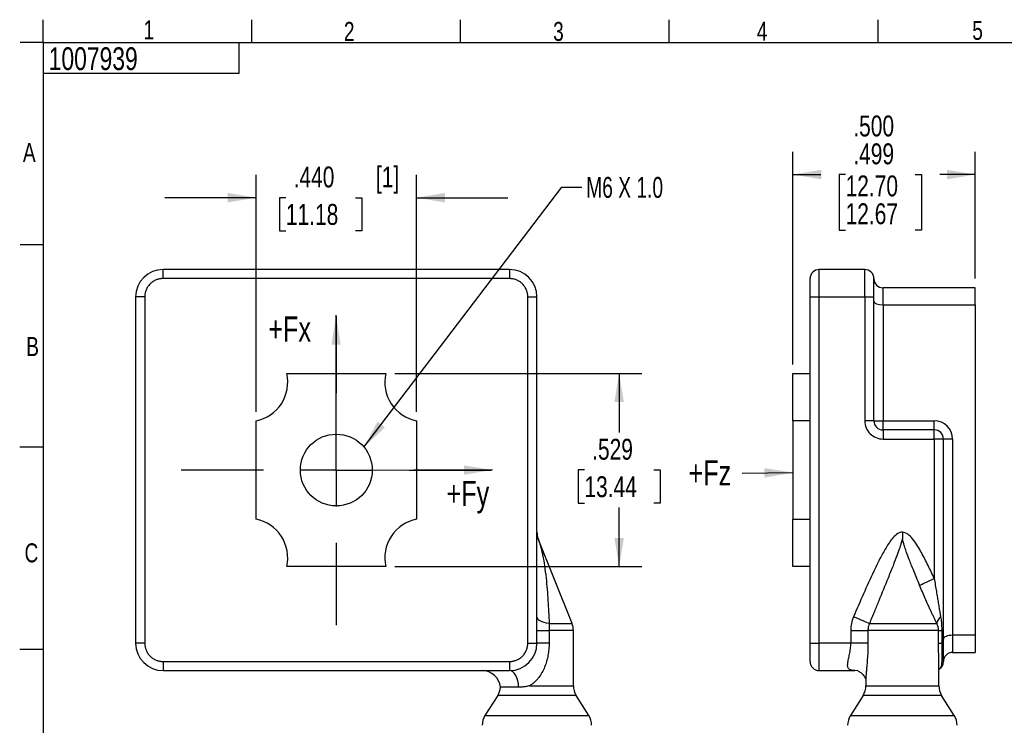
# Model space of a CAD drawing. Header units: inches. Extents: x 0.3 to 10.7, y 0.3 to 8.3.
# Tile 2 of 3: x 0.3 to 5.7, y 4.4 to 8.2. Entities that reach past the tile are written whole.
import ezdxf

# ---------------------------------------------------------------- set-up
doc = ezdxf.new("R2010")
doc.units = ezdxf.units.IN
doc.header["$MEASUREMENT"] = 0
doc.linetypes.add('CENTERX2', pattern=[0.8, 0.5, -0.1, 0.1, -0.1])
for name, color, linetype in [('BORDER', 1, 'Continuous'), ('CENTER', 151, 'CENTERX2'), ('DIMENSIONS', 150, 'Continuous'), ('TEXT', 7, 'Continuous')]:
    doc.layers.add(name, color=color, linetype=linetype)
doc.styles.add('SLDTEXTSTYLE1', font='TXT', dxfattribs={"width": 0.75})
doc.styles.add('SLDTEXTSTYLE2', font='TXT', dxfattribs={"width": 0.6875})
doc.dimstyles.new('SLDDIMSTYLE0', dxfattribs={"dimtxt": 0.114583, "dimasz": 0.156, "dimexe": 0, "dimexo": 0.0625, "dimgap": 0.028646, "dimtad": 0, "dimtih": 1, "dimtoh": 1, "dimdec": 3, "dimlfac": 0.5, "dimrnd": 1e-09, "dimzin": 4, "dimdsep": 46, "dimtxsty": 'SLDTEXTSTYLE1', "dimsah": 1, "dimcen": 0.09, "dimadec": 0, "dimazin": 1, "dimtfac": 1, "dimtdec": 3, "dimtmove": 0, "dimatfit": 0, "dimfxl": 0, "dimfrac": 2, "dimtolj": 1, "dimtzin": 12, "dimarcsym": 0})
doc.dimstyles.new('SLDDIMSTYLE1', dxfattribs={"dimtxt": 0.114583, "dimasz": 0.156, "dimexe": 0, "dimexo": 0.0625, "dimgap": 0.028646, "dimtad": 0, "dimtih": 1, "dimtoh": 1, "dimdec": 3, "dimlfac": 0.5, "dimrnd": 1e-09, "dimzin": 12, "dimdsep": 46, "dimtxsty": 'SLDTEXTSTYLE1', "dimsah": 1, "dimcen": 0.09, "dimadec": 0, "dimazin": 3, "dimtfac": 1, "dimtdec": 3, "dimtofl": 0, "dimtmove": 0, "dimatfit": 3, "dimfxl": 0, "dimfrac": 2, "dimtolj": 1, "dimtzin": 12, "dimarcsym": 0})
doc.dimstyles.new('SLDDIMSTYLE2', dxfattribs={"dimtxt": 0.18, "dimasz": 0.156, "dimexe": 0, "dimexo": 0.0625, "dimgap": 0, "dimtad": 0, "dimtih": 1, "dimtoh": 1, "dimdec": 0, "dimrnd": 1e-09, "dimzin": 0, "dimdsep": 46, "dimtxsty": 'Standard', "dimsah": 1, "dimcen": 0.09, "dimadec": 0, "dimazin": 0, "dimtfac": 0.156, "dimtdec": 0, "dimtofl": 0, "dimtmove": 0, "dimatfit": 3, "dimfxl": 0, "dimfrac": 2, "dimtolj": 1, "dimtzin": 0, "dimarcsym": 0})
doc.dimstyles.new('SLDDIMSTYLE3', dxfattribs={"dimtxt": 0.114583, "dimasz": 0.156, "dimexe": 0, "dimexo": 0.0625, "dimgap": 0.028646, "dimtad": 0, "dimtih": 1, "dimtoh": 1, "dimdec": 3, "dimlfac": 0.5, "dimrnd": 1e-09, "dimzin": 4, "dimdsep": 46, "dimtxsty": 'SLDTEXTSTYLE1', "dimsah": 1, "dimcen": 0.09, "dimadec": 0, "dimazin": 1, "dimlim": 1, "dimtm": 0.001, "dimtfac": 1, "dimtdec": 3, "dimtofl": 0, "dimtmove": 0, "dimatfit": 3, "dimfxl": 0, "dimfrac": 2, "dimtolj": 1, "dimtzin": 4, "dimarcsym": 0})

# ---------------------------------------------------------------- blocks, each defined once
blk = doc.blocks.new('_D')
at = {"layer": 'DIMENSIONS'}
for p, q in [((1.5588, 6.0998), (1.5588, 7.3984)), ((2.4388, 6.0998), (2.4388, 7.3984)), ((1.5588, 7.2734), (1.0588, 7.2734)), ((1.7224, 7.2734), (1.6875, 7.2734)), ((1.6875, 7.2734), (1.6875, 7.0913)), ((2.1033, 7.2734), (2.1381, 7.2734)), ((2.1381, 7.2734), (2.1381, 7.0913)), ((2.4388, 7.2734), (2.9388, 7.2734)), ((1.6875, 7.0913), (1.7224, 7.0913)), ((2.1381, 7.0913), (2.1033, 7.0913))]:
    blk.add_line(p, q, dxfattribs=at)
for points in [[(1.5588, 7.2734), (1.4028, 7.2994), (1.4028, 7.2474)], [(2.4388, 7.2734), (2.5948, 7.2474), (2.5948, 7.2994)]]:
    blk.add_solid(points, dxfattribs=at)
at = {"layer": 'DIMENSIONS', "char_height": 0.11458, "attachment_point": 1, "style": 'SLDTEXTSTYLE1'}
for s, insert in [('[1]', (2.2159, 7.4443)), ('.440', (1.7647, 7.4443)), ('11.18', (1.7224, 7.239))]:
    blk.add_mtext(s, dxfattribs=dict(at, insert=insert))
blk = doc.blocks.new('_D_1')
at = {"layer": 'DIMENSIONS'}
for p, q in [((2.32, 6.3086), (3.6746, 6.3086)), ((3.5496, 6.3086), (3.5496, 5.9853)), ((3.3591, 5.78), (3.3243, 5.78)), ((3.3243, 5.78), (3.3243, 5.5979)), ((3.74, 5.78), (3.7749, 5.78)), ((3.7749, 5.78), (3.7749, 5.5979)), ((3.3243, 5.5979), (3.3591, 5.5979)), ((3.5496, 5.2506), (3.5496, 5.5747)), ((3.7749, 5.5979), (3.74, 5.5979)), ((2.32, 5.2506), (3.6746, 5.2506))]:
    blk.add_line(p, q, dxfattribs=at)
for points in [[(3.5496, 6.3086), (3.5236, 6.1526), (3.5756, 6.1526)], [(3.5496, 5.2506), (3.5756, 5.4066), (3.5236, 5.4066)]]:
    blk.add_solid(points, dxfattribs=at)
at = {"layer": 'DIMENSIONS', "char_height": 0.11458, "attachment_point": 1, "style": 'SLDTEXTSTYLE1'}
for s, insert in [('.529', (3.4015, 5.9509)), ('13.44', (3.3591, 5.7456))]:
    blk.add_mtext(s, dxfattribs=dict(at, insert=insert))
blk = doc.blocks.new('SW_CENTERMARKSYMBOL_0')
at = {"layer": 'CENTER', "color": 0}
for p, q in [((0, 0.4), (0, 0.8501)), ((0, 0), (0, 0.2)), ((-0.4, 0), (-0.85, 0)), ((0, 0), (-0.2, 0)), ((0, 0), (0, -0.2)), ((0, 0), (0.2, 0)), ((0.4, 0), (0.85, 0)), ((0, -0.4), (0, -0.85))]:
    blk.add_line(p, q, dxfattribs=at)
blk = doc.blocks.new('_D_2')
at = {"layer": 'DIMENSIONS'}
for p, q in [((4.5023, 6.3586), (4.5023, 7.5254)), ((5.5023, 6.8296), (5.5023, 7.5254)), ((4.5023, 7.4004), (4.6558, 7.4004)), ((4.791, 7.4004), (4.7562, 7.4004)), ((4.7562, 7.4004), (4.7562, 7.0948)), ((5.1719, 7.4004), (5.2068, 7.4004)), ((5.2068, 7.4004), (5.2068, 7.0948)), ((5.5023, 7.4004), (5.3071, 7.4004)), ((4.7562, 7.0948), (4.791, 7.0948)), ((5.2068, 7.0948), (5.1719, 7.0948))]:
    blk.add_line(p, q, dxfattribs=at)
for points in [[(4.5023, 7.4004), (4.6583, 7.3744), (4.6583, 7.4264)], [(5.5023, 7.4004), (5.3463, 7.4264), (5.3463, 7.3744)]]:
    blk.add_solid(points, dxfattribs=at)
at = {"layer": 'DIMENSIONS', "char_height": 0.11458, "attachment_point": 1, "style": 'SLDTEXTSTYLE1'}
for s, insert in [('.500', (4.8333, 7.7241)), ('.499', (4.8333, 7.5713)), ('12.70', (4.791, 7.3953)), ('12.67', (4.791, 7.2425))]:
    blk.add_mtext(s, dxfattribs=dict(at, insert=insert))
blk = doc.blocks.new('SW_NOTE_0_4')
at = {"layer": 'DIMENSIONS', "color": 0, "insert": (-0.2934, 0.0707), "char_height": 0.1378, "attachment_point": 1, "style": 'SLDTEXTSTYLE1'}
blk.add_mtext('+Fz', dxfattribs=at)

msp = doc.modelspace()

# ---------------------------------------------------------------- linework, layer by layer
at = {"color": 1, "linetype": 'Continuous', "lineweight": 25}
for p, q in [((2.9488, 6.8796), (1.0488, 6.8796)), ((1.0488, 6.8296), (1.0488, 6.8796)), ((2.9488, 6.8796), (2.9488, 6.8296)), ((4.6463, 6.7296), (4.6463, 6.8796)), ((4.8963, 6.8796), (4.6463, 6.8796)), ((4.8963, 6.7296), (4.8963, 6.8796)), ((2.9488, 6.8296), (1.0488, 6.8296)), ((4.9963, 6.686), (4.9963, 6.7796)), ((5.5023, 6.7796), (4.9963, 6.7796)), ((5.5023, 6.686), (5.5023, 6.7796)), ((0.8988, 6.7296), (0.8988, 4.8296)), ((0.9488, 6.7296), (0.8988, 6.7296)), ((0.9488, 6.7296), (0.9488, 4.8296)), ((3.0488, 4.8296), (3.0488, 6.7296)), ((3.0488, 6.7296), (3.0988, 6.7296)), ((3.0988, 4.8296), (3.0988, 6.7296)), ((4.5963, 6.7296), (4.6463, 6.7296)), ((4.5963, 4.8296), (4.5963, 6.7296)), ((4.6463, 4.8296), (4.6463, 6.7296)), ((4.6463, 6.7296), (4.8963, 6.7296)), ((4.8963, 6.7296), (4.8963, 6.0496)), ((4.8963, 6.7296), (4.9463, 6.7296)), ((4.9463, 6.7067), (4.9463, 6.7296)), ((4.9463, 6.0496), (4.9463, 6.7067)), ((4.9963, 6.686), (4.9963, 6.0496)), ((4.9963, 6.686), (5.5023, 6.686)), ((5.5023, 6.686), (5.5023, 4.8733)), ((1.7276, 6.3086), (2.27, 6.3086)), ((4.5023, 6.0498), (4.5023, 6.3086)), ((4.5023, 6.3086), (4.5963, 6.3086)), ((1.5588, 5.5095), (1.5588, 6.0498)), ((2.4388, 6.0498), (2.4388, 5.5095)), ((4.5963, 6.0498), (4.5023, 6.0498)), ((4.5023, 6.0498), (4.5023, 5.5095)), ((4.9463, 6.0496), (4.8963, 6.0496)), ((4.9463, 6.0496), (4.9963, 6.0496)), ((4.9963, 5.9996), (4.9963, 6.0496)), ((4.9963, 6.0496), (5.2773, 6.0496)), ((5.2773, 5.9996), (5.2773, 6.0496)), ((4.9963, 5.9996), (4.9963, 5.9496)), ((5.2773, 5.9996), (4.9963, 5.9996)), ((5.2773, 5.9496), (5.2773, 5.9996)), ((4.9963, 5.9496), (5.2773, 5.9496)), ((5.2773, 5.9496), (5.2773, 5.185)), ((5.3273, 5.9496), (5.2773, 5.9496)), ((5.3273, 4.8526), (5.3273, 5.9496)), ((5.3773, 5.9496), (5.3273, 5.9496)), ((5.3773, 5.9496), (5.3773, 4.8733)), ((4.5023, 5.2506), (4.5023, 5.5095)), ((4.5023, 5.5095), (4.5963, 5.5095)), ((3.1076, 5.3971), (3.1058, 5.4023)), ((3.2916, 4.9375), (3.1058, 5.402)), ((5.1023, 5.4389), (5.1023, 5.4018)), ((2.27, 5.2506), (1.7276, 5.2506)), ((4.5963, 5.2506), (4.5023, 5.2506)), ((4.9216, 4.9375), (5.2912, 4.9375)), ((3.0988, 4.9004), (3.1654, 4.9004)), ((3.1654, 4.9004), (3.1654, 4.8296)), ((3.2988, 4.5968), (3.2988, 4.9004)), ((4.8194, 4.9004), (4.9137, 4.9004)), ((4.8194, 4.9004), (4.8194, 4.8296)), ((5.3008, 4.9004), (4.9137, 4.9004)), ((4.9137, 4.9004), (4.9137, 4.8296)), ((5.3008, 4.8296), (5.3008, 4.9004)), ((5.3008, 4.9004), (5.3182, 4.9004)), ((5.3182, 4.9004), (5.3182, 4.8296)), ((5.3773, 4.8733), (5.3773, 4.7796)), ((5.5023, 4.8733), (5.3773, 4.8733)), ((5.5023, 4.8733), (5.5023, 4.7796)), ((0.9488, 4.8296), (0.8988, 4.8296)), ((3.0488, 4.8296), (3.0988, 4.8296)), ((3.1654, 4.8296), (3.0988, 4.8296)), ((4.5963, 4.8296), (4.6463, 4.8296)), ((4.8194, 4.8296), (4.6463, 4.8296)), ((4.6463, 4.6796), (4.6463, 4.8296)), ((4.9137, 4.8296), (4.8194, 4.8296)), ((5.3008, 4.8296), (5.3182, 4.8296)), ((5.3273, 4.8296), (5.3182, 4.8296)), ((5.3273, 4.8296), (5.3273, 4.8526)), ((5.3773, 4.7796), (5.5023, 4.7796)), ((1.0488, 4.7296), (2.9488, 4.7296)), ((1.0488, 4.7296), (1.0488, 4.6796)), ((2.9488, 4.7296), (2.9488, 4.6796)), ((5.3023, 4.5968), (5.3023, 4.7258)), ((1.0488, 4.6796), (2.9488, 4.6796)), ((4.6463, 4.6796), (4.8425, 4.6796)), ((4.8584, 4.6779), (4.8425, 4.6796)), ((5.3055, 4.6884), (5.3023, 4.686)), ((4.9023, 4.6308), (4.9023, 4.5968)), ((2.8836, 4.5438), (2.814, 4.4325)), ((2.9986, 4.5882), (2.8984, 4.5882)), ((3.3836, 4.4325), (3.314, 4.5438)), ((4.8871, 4.5438), (4.8175, 4.4325)), ((5.3871, 4.4325), (5.3175, 4.5438))]:
    msp.add_line(p, q, dxfattribs=at)
at = {"color": 8, "linetype": 'Continuous', "lineweight": 25}
for p, q in [((3.1663, 4.9375), (3.2916, 4.9375)), ((3.2988, 4.9004), (3.1654, 4.9004)), ((3.0595, 4.5968), (3.2988, 4.5968)), ((4.9023, 4.5968), (5.3023, 4.5968)), ((3.314, 4.5438), (2.8836, 4.5438)), ((5.1023, 4.5438), (4.8871, 4.5438)), ((5.3175, 4.5438), (5.1023, 4.5438)), ((2.814, 4.4325), (3.3836, 4.4325)), ((4.8175, 4.4325), (5.1023, 4.4325)), ((5.1023, 4.4325), (5.3871, 4.4325))]:
    msp.add_line(p, q, dxfattribs=at)
at = {"color": 1, "linetype": 'Continuous', "lineweight": 25, "flags": 128}
for points in [[(3.1076, 5.3971), (3.107, 5.3989), (3.1062, 5.401), (3.106, 5.4016), (3.106, 5.4017), (3.1059, 5.4017), (3.1059, 5.4018), (3.1059, 5.4018)], [(5.1966, 5.1479), (5.2031, 5.1508), (5.2109, 5.1544), (5.22, 5.1586), (5.2301, 5.1633), (5.2411, 5.1683), (5.2528, 5.1737), (5.2649, 5.1793), (5.2773, 5.185)], [(3.1663, 4.9375), (3.1521, 4.9399), (3.139, 4.9432), (3.1273, 4.9472), (3.1174, 4.9518), (3.1094, 4.957), (3.1035, 4.9627), (3.1, 4.9686), (3.0988, 4.9747)], [(4.9216, 4.9375), (4.916, 4.9399), (4.9084, 4.9432), (4.899, 4.9472), (4.8881, 4.9518), (4.8759, 4.957), (4.8627, 4.9627), (4.8488, 4.9686), (4.8346, 4.9747)], [(2.9986, 4.5882), (2.9969, 4.6065), (2.9936, 4.6238), (2.9888, 4.6396), (2.9826, 4.6533), (2.9752, 4.6645), (2.9669, 4.6728), (2.958, 4.6779), (2.9488, 4.6796)]]:
    msp.add_lwpolyline(points, dxfattribs=at)
at = {"color": 1, "linetype": 'Continuous', "lineweight": 25}
msp.add_circle((1.9988, 5.7796), 0.1969, dxfattribs=at)
for centre, radius, start, end in [((1.0488, 6.7296), 0.15, 90, 180), ((2.9488, 6.7296), 0.15, 0, 90), ((4.6463, 6.8296), 0.05, 90, 180), ((4.8963, 6.8296), 0.05, 0, 90), ((4.9963, 6.8296), 0.05, 180, 270), ((1.5168, 6.2616), 0.216, 281.2123, 12.5677), ((2.4808, 6.2616), 0.216, 167.4323, 258.7877), ((4.9963, 6.0496), 0.05, 180, 270), ((5.2773, 5.9496), 0.05, 0, 90), ((1.5168, 5.2976), 0.216, 347.4323, 78.7877), ((2.4808, 5.2976), 0.216, 101.2123, 192.5677), ((3.1988, 5.4389), 0.1, 180, 201.8014), ((5.3504, 4.9285), 0.0598, 129.5838, 171.3794), ((3.1988, 4.9004), 0.1, 0, 21.8014), ((1.0488, 4.8296), 0.15, 180, 270), ((2.9488, 4.8296), 0.15, 270, 0), ((5.3773, 4.7296), 0.05, 90, 180), ((4.6463, 4.7296), 0.05, 180, 270), ((5.2773, 4.7296), 0.05, 304.429, 0), ((2.7988, 4.5796), 0.1, 4.9282, 90), ((3.3988, 4.5968), 0.1, 180, 212.0054), ((4.8023, 4.5968), 0.1, 327.9946, 0), ((5.4023, 4.5968), 0.1, 180, 212.0054), ((2.7988, 4.5968), 0.1, 327.9946, 355.0718), ((2.8988, 4.3795), 0.1, 147.9946, 180), ((3.2988, 4.3795), 0.1, 0, 32.0054), ((4.9023, 4.3795), 0.1, 147.9946, 180), ((5.3023, 4.3795), 0.1, 0, 32.0054)]:
    msp.add_arc(centre, radius, start, end, dxfattribs=at)
for centre, start_param, end_param in [((4.9963, 6.7067), 3.141593, 4.712389), ((5.3773, 4.8526), 1.570796, 3.141593)]:
    msp.add_ellipse(centre, major_axis=(0.05, 0), ratio=0.414214, start_param=start_param, end_param=end_param, dxfattribs=at)
for points, knots in [([(1.0488, 6.8296), (1.0463, 6.8296), (1.0412, 6.8295), (1.0337, 6.8286), (1.0263, 6.8272), (1.0191, 6.8252), (1.0079, 6.8213), (0.9935, 6.8138), (0.9776, 6.8008), (0.9646, 6.7849), (0.9555, 6.7672), (0.9498, 6.7485), (0.9491, 6.7359), (0.9488, 6.7296)], [0, 0, 0, 0, 0.048364, 0.096296, 0.144067, 0.191953, 0.240229, 0.370053, 0.500146, 0.629971, 0.760064, 0.879831, 1, 1, 1, 1]), ([(3.0488, 6.7296), (3.0487, 6.7322), (3.0486, 6.7372), (3.0477, 6.7447), (3.0463, 6.7521), (3.0444, 6.7593), (3.0404, 6.7705), (3.033, 6.7849), (3.02, 6.8008), (3.0041, 6.8138), (2.9863, 6.8229), (2.9676, 6.8286), (2.9551, 6.8293), (2.9488, 6.8296)], [0, 0, 0, 0, 0.048364, 0.096296, 0.144067, 0.191953, 0.240229, 0.370053, 0.500146, 0.629971, 0.760064, 0.879831, 1, 1, 1, 1]), ([(4.5963, 6.7296), (4.5963, 6.7322), (4.5963, 6.7372), (4.5963, 6.7447), (4.5963, 6.7521), (4.5963, 6.7593), (4.5963, 6.7705), (4.5963, 6.7849), (4.5963, 6.8008), (4.5963, 6.8138), (4.5963, 6.8229), (4.5963, 6.8286), (4.5963, 6.8293), (4.5963, 6.8296)], [0, 0, 0, 0, 0.048364, 0.096296, 0.144067, 0.191953, 0.240229, 0.370053, 0.500146, 0.629971, 0.760064, 0.879831, 1, 1, 1, 1]), ([(4.8963, 6.0496), (4.8963, 6.0231), (4.9068, 5.9977), (4.9443, 5.9602), (4.9697, 5.9496), (4.9963, 5.9496)], [0, 0, 0, 0, 0.5, 0.5, 1, 1, 1, 1]), ([(3.1059, 5.4018), (3.106, 5.4017), (3.106, 5.4015), (3.1063, 5.4007), (3.1067, 5.3997), (3.1072, 5.3982), (3.1079, 5.3963), (3.1088, 5.3939), (3.1097, 5.3911), (3.1108, 5.3879), (3.112, 5.3843), (3.1133, 5.3802), (3.1147, 5.3757), (3.1162, 5.3708), (3.1187, 5.362), (3.1223, 5.3486), (3.1268, 5.3297), (3.1334, 5.2982), (3.1414, 5.2505), (3.1514, 5.1686), (3.1582, 5.0847), (3.1632, 5.0014), (3.1652, 4.9596), (3.1663, 4.9375)], [0, 0, 0, 0, 0.000765, 0.00227, 0.004645, 0.007916, 0.012094, 0.017184, 0.023189, 0.030111, 0.037951, 0.046711, 0.056392, 0.066995, 0.07852, 0.113053, 0.153775, 0.200687, 0.316829, 0.462517, 0.730339, 0.857923, 1, 1, 1, 1]), ([(5.1023, 5.4389), (5.0906, 5.4389), (5.08, 5.4337), (5.0617, 5.42), (5.0538, 5.4115), (5.0321, 5.3852), (5.0199, 5.3657), (4.9969, 5.3264), (4.9862, 5.3063), (4.9655, 5.2657), (4.9555, 5.2452), (4.9262, 5.1834), (4.9075, 5.1418), (4.8706, 5.0584), (4.8525, 5.0166), (4.8346, 4.9747)], [0, 0, 0, 0, 0.0625, 0.0625, 0.125, 0.125, 0.25, 0.25, 0.375, 0.375, 0.5, 0.5, 0.75, 0.75, 1, 1, 1, 1]), ([(5.1023, 5.4018), (5.1022, 5.4017), (5.1018, 5.4015), (5.1016, 5.4007), (5.1012, 5.3997), (5.1008, 5.3982), (5.1003, 5.3963), (5.0997, 5.3939), (5.099, 5.3911), (5.0982, 5.3879), (5.0972, 5.3843), (5.0961, 5.3802), (5.0948, 5.3757), (5.0934, 5.3708), (5.0907, 5.362), (5.0863, 5.3486), (5.0797, 5.3297), (5.0681, 5.2982), (5.0495, 5.2505), (5.0164, 5.1686), (4.982, 5.0847), (4.9478, 5.0014), (4.9307, 4.9596), (4.9216, 4.9375)], [0, 0, 0, 0, 0.000765, 0.00227, 0.004645, 0.007916, 0.012094, 0.017184, 0.023189, 0.030111, 0.037951, 0.046711, 0.056392, 0.066995, 0.07852, 0.113053, 0.153775, 0.200687, 0.316829, 0.462517, 0.730339, 0.857923, 1, 1, 1, 1]), ([(5.2773, 5.185), (5.2662, 5.209), (5.255, 5.2329), (5.2317, 5.2802), (5.2198, 5.3037), (5.2007, 5.3383), (5.1941, 5.3498), (5.1802, 5.3722), (5.1728, 5.3833), (5.1569, 5.4045), (5.1484, 5.4146), (5.1281, 5.4318), (5.116, 5.4389), (5.1023, 5.4389)], [0, 0, 0, 0, 0.25, 0.25, 0.5, 0.5, 0.625, 0.625, 0.75, 0.75, 0.875, 0.875, 1, 1, 1, 1]), ([(5.1966, 5.1479), (5.191, 5.1617), (5.1803, 5.188), (5.1651, 5.2255), (5.1518, 5.2589), (5.1388, 5.2923), (5.1267, 5.3245), (5.118, 5.3492), (5.1133, 5.3638), (5.1113, 5.3703), (5.1096, 5.3762), (5.1081, 5.3816), (5.1068, 5.3862), (5.1057, 5.3903), (5.1049, 5.3937), (5.1042, 5.3965), (5.1036, 5.3988), (5.1031, 5.4003), (5.1028, 5.4013), (5.1024, 5.4017), (5.1023, 5.4018)], [0, 0, 0, 0, 0.16326, 0.310659, 0.442166, 0.557759, 0.704662, 0.821944, 0.85021, 0.876014, 0.899359, 0.920249, 0.938685, 0.954672, 0.968215, 0.979318, 0.987993, 0.994259, 0.99817, 1, 1, 1, 1]), ([(5.2773, 5.185), (5.2792, 5.1726), (5.2829, 5.1486), (5.2886, 5.1138), (5.294, 5.0814), (5.2991, 5.0513), (5.3038, 5.0236), (5.3082, 4.9983), (5.3109, 4.9823), (5.3122, 4.9747)], [0, 0, 0, 0, 0.175882, 0.340733, 0.494563, 0.637385, 0.769217, 0.89008, 1, 1, 1, 1]), ([(5.2912, 4.9375), (5.2888, 4.9426), (5.2839, 4.953), (5.2763, 4.9691), (5.2683, 4.986), (5.26, 5.0037), (5.2514, 5.0223), (5.2404, 5.0464), (5.2271, 5.076), (5.2117, 5.1115), (5.2017, 5.1356), (5.1966, 5.1479)], [0, 0, 0, 0, 0.075017, 0.15334, 0.23502, 0.320103, 0.408632, 0.500646, 0.662271, 0.828662, 1, 1, 1, 1]), ([(5.3122, 4.9747), (5.313, 4.9695), (5.3146, 4.9595), (5.3163, 4.9443), (5.3174, 4.9295), (5.3181, 4.9148), (5.3182, 4.9052), (5.3182, 4.9004)], [0, 0, 0, 0, 0.209409, 0.413695, 0.613262, 0.808542, 1, 1, 1, 1]), ([(3.1663, 4.9375), (3.1662, 4.9352), (3.166, 4.9306), (3.1657, 4.9233), (3.1656, 4.9159), (3.1655, 4.9082), (3.1655, 4.903), (3.1654, 4.9004)], [0, 0, 0, 0, 0.195374, 0.392807, 0.592545, 0.794852, 1, 1, 1, 1]), ([(4.9216, 4.9375), (4.9207, 4.9352), (4.9187, 4.9306), (4.9165, 4.9233), (4.9149, 4.9159), (4.9139, 4.9082), (4.9138, 4.903), (4.9137, 4.9004)], [0, 0, 0, 0, 0.195374, 0.392807, 0.592545, 0.794852, 1, 1, 1, 1]), ([(5.3008, 4.9004), (5.3008, 4.902), (5.3007, 4.9054), (5.3002, 4.9104), (5.2994, 4.9155), (5.2979, 4.9218), (5.2954, 4.9293), (5.2927, 4.9347), (5.2912, 4.9375)], [0, 0, 0, 0, 0.117965, 0.239753, 0.366968, 0.50097, 0.733573, 1, 1, 1, 1]), ([(0.9488, 4.8296), (0.9488, 4.8271), (0.9489, 4.8221), (0.9498, 4.8146), (0.9512, 4.8072), (0.9532, 4.7999), (0.9571, 4.7888), (0.9646, 4.7743), (0.9776, 4.7585), (0.9935, 4.7454), (1.0112, 4.7363), (1.0299, 4.7306), (1.0425, 4.73), (1.0488, 4.7296)], [0, 0, 0, 0, 0.048364, 0.096296, 0.144067, 0.191953, 0.240229, 0.370053, 0.500146, 0.629971, 0.760064, 0.879831, 1, 1, 1, 1]), ([(2.9488, 4.7296), (2.9513, 4.7297), (2.9563, 4.7298), (2.9638, 4.7307), (2.9712, 4.7321), (2.9785, 4.734), (2.9896, 4.738), (3.0041, 4.7454), (3.02, 4.7584), (3.033, 4.7743), (3.0421, 4.7921), (3.0478, 4.8108), (3.0484, 4.8233), (3.0488, 4.8296)], [0, 0, 0, 0, 0.048364, 0.096296, 0.144067, 0.191953, 0.240229, 0.370053, 0.500146, 0.629971, 0.760064, 0.879831, 1, 1, 1, 1]), ([(3.1654, 4.8296), (3.1654, 4.824), (3.1652, 4.8129), (3.1641, 4.7962), (3.1622, 4.7796), (3.1587, 4.7575), (3.1524, 4.7304), (3.1414, 4.6987), (3.1272, 4.6686), (3.1118, 4.645), (3.0974, 4.6277), (3.0854, 4.6157), (3.0729, 4.6052), (3.0639, 4.5996), (3.0595, 4.5968)], [0, 0, 0, 0, 0.062885, 0.1254817, 0.1879322, 0.2503794, 0.3766298, 0.5001916, 0.6286839, 0.7500488, 0.8165607, 0.8799911, 0.9409198, 1, 1, 1, 1]), ([(4.5963, 4.7296), (4.5963, 4.7297), (4.5963, 4.7298), (4.5963, 4.7307), (4.5963, 4.7321), (4.5963, 4.734), (4.5963, 4.738), (4.5963, 4.7454), (4.5963, 4.7584), (4.5963, 4.7743), (4.5963, 4.7921), (4.5963, 4.8108), (4.5963, 4.8233), (4.5963, 4.8296)], [0, 0, 0, 0, 0.048364, 0.096296, 0.144067, 0.191953, 0.240229, 0.370053, 0.500146, 0.629971, 0.760064, 0.879831, 1, 1, 1, 1]), ([(4.8425, 4.6796), (4.84, 4.6797), (4.835, 4.6798), (4.8284, 4.6804), (4.8225, 4.6816), (4.8174, 4.6833), (4.813, 4.6855), (4.8087, 4.6889), (4.805, 4.6939), (4.8019, 4.7036), (4.8023, 4.7195), (4.8062, 4.7389), (4.8101, 4.756), (4.813, 4.77), (4.8156, 4.7843), (4.8178, 4.7992), (4.8191, 4.8142), (4.8193, 4.8245), (4.8194, 4.8296)], [0, 0, 0, 0, 0.044495, 0.087568, 0.129409, 0.170223, 0.210235, 0.24968, 0.3117, 0.375137, 0.499569, 0.624584, 0.687239, 0.749791, 0.816823, 0.874214, 0.938308, 1, 1, 1, 1]), ([(5.3182, 4.8296), (5.3182, 4.8269), (5.3182, 4.8213), (5.3183, 4.8127), (5.3184, 4.8026), (5.3185, 4.7914), (5.3188, 4.7747), (5.319, 4.756), (5.3188, 4.737), (5.3179, 4.7218), (5.3163, 4.7096), (5.3139, 4.7), (5.3106, 4.6928), (5.3072, 4.6898), (5.3055, 4.6884)], [0, 0, 0, 0, 0.039322, 0.081055, 0.125182, 0.1879, 0.250464, 0.384103, 0.500173, 0.609363, 0.713322, 0.81276, 0.908205, 1, 1, 1, 1]), ([(4.8582, 4.678), (4.8633, 4.6754), (4.8735, 4.6704), (4.893, 4.6521), (4.9014, 4.6336), (4.9019, 4.6317), (4.9021, 4.6308)], [0, 0, 0, 0, 0.272985, 0.53978, 0.789299, 1, 1, 1, 1]), ([(3.0595, 4.5968), (3.0561, 4.5959), (3.0493, 4.5941), (3.039, 4.592), (3.0288, 4.5903), (3.0187, 4.5891), (3.0085, 4.5884), (3.0019, 4.5883), (2.9986, 4.5882)], [0, 0, 0, 0, 0.163746, 0.327898, 0.492434, 0.657854, 0.82624, 1, 1, 1, 1])]:
    msp.add_open_spline(points, degree=3, knots=knots, dxfattribs=at)
for points in [[(4.9463, 6.7296), (4.9463, 6.7848), (4.9463, 6.8296), (4.9463, 6.8296)], [(5.3773, 5.9496), (5.3773, 6.0048), (5.3325, 6.0496), (5.2773, 6.0496)], [(4.8346, 4.9747), (4.8246, 4.951), (4.8194, 4.9259), (4.8194, 4.9004)], [(5.3273, 4.7296), (5.3273, 4.7296), (5.3273, 4.7744), (5.3273, 4.8296)]]:
    msp.add_open_spline(points, degree=3, dxfattribs=at)
at = {"color": 8, "linetype": 'Continuous', "lineweight": 25}
for points, knots in [([(4.9137, 4.8296), (4.9135, 4.8147), (4.9131, 4.7849), (4.9104, 4.7411), (4.9073, 4.7056), (4.9049, 4.6784), (4.9034, 4.6591), (4.9023, 4.6428), (4.9025, 4.6342), (4.9026, 4.6308)], [0, 0, 0, 0, 0.20786, 0.416573, 0.62219, 0.729942, 0.833378, 0.933263, 1, 1, 1, 1]), ([(5.3022, 4.7258), (5.3022, 4.7282), (5.3024, 4.7406), (5.3017, 4.7645), (5.301, 4.7969), (5.3009, 4.8188), (5.3008, 4.8296)], [0, 0, 0, 0, 0.075623, 0.390938, 0.697161, 1, 1, 1, 1])]:
    msp.add_open_spline(points, degree=3, knots=knots, dxfattribs=at)
at = {"layer": 'BORDER'}
for p, q in [((0.3914, 8.1248), (0.3914, 8.2498)), ((1.5358, 8.1248), (1.5358, 8.2498)), ((2.6803, 8.1248), (2.6803, 8.2498)), ((3.8247, 8.1248), (3.8247, 8.2498)), ((4.9692, 8.1248), (4.9692, 8.2498)), ((0.3914, 8.1248), (0.2664, 8.1248)), ((0.3914, 8.1248), (10.6914, 8.1248)), ((0.3914, 8.1248), (0.3914, 0.3369)), ((1.467, 7.9562), (1.467, 8.1248)), ((0.3914, 7.9562), (1.467, 7.9562)), ((0.3903, 7.0148), (0.2653, 7.0148)), ((0.3891, 5.9048), (0.2641, 5.9048)), ((0.388, 4.7948), (0.263, 4.7948))]:
    msp.add_line(p, q, dxfattribs=at)
at = {"layer": 'DIMENSIONS'}
msp.add_line((4.2232, 5.7625), (4.5023, 5.766), dxfattribs=at)
msp.add_solid([(4.5023, 5.766), (4.3459, 5.79), (4.3466, 5.738)], dxfattribs=at)

# ---------------------------------------------------------------- block references
at = {"layer": 'CENTER'}
msp.add_blockref('SW_CENTERMARKSYMBOL_0', (1.9988, 5.7796), dxfattribs=at)
at = {"layer": 'DIMENSIONS'}
msp.add_blockref('SW_NOTE_0_4', (4.2232, 5.7625), dxfattribs=at)

# ---------------------------------------------------------------- texts
at = {"layer": 'DIMENSIONS', "attachment_point": 1}
for s, insert, char_height, style in [('M6 X 1.0', (3.3689, 7.3873), 0.11458, 'SLDTEXTSTYLE2'), ('+Fx', (1.626, 6.6224), 0.1378, 'SLDTEXTSTYLE1'), ('+Fy', (2.6031, 5.7204), 0.1378, 'SLDTEXTSTYLE1')]:
    msp.add_mtext(s, dxfattribs=dict(at, insert=insert, char_height=char_height, style=style))
at = {"layer": 'TEXT', "char_height": 0.1042, "attachment_point": 1, "style": 'SLDTEXTSTYLE1'}
for s, insert in [('1', (0.9425, 8.2465)), ('2', (2.0405, 8.2375)), ('3', (3.1876, 8.2375)), ('4', (4.3044, 8.2383)), ('5', (5.4856, 8.2434)), ('A', (0.2807, 7.5737)), ('B', (0.299, 6.5093)), ('C', (0.2895, 5.3775))]:
    msp.add_mtext(s, dxfattribs=dict(at, insert=insert))
at = {"layer": 'TEXT', "color": 1, "insert": (0.4221, 8.0984), "char_height": 0.125, "attachment_point": 1, "style": 'SLDTEXTSTYLE1'}
msp.add_mtext('1007939', dxfattribs=at)

# ---------------------------------------------------------------- dimensions: what is measured, and where the dimension line sits
at = {"layer": 'DIMENSIONS'}
dim = msp.add_linear_dim(base=(5.5023, 7.4004), p1=(4.5023, 6.3086), p2=(5.5023, 6.7796), dimstyle='SLDDIMSTYLE3', dxfattribs=at)
dim.commit()
dim.dimension.update_dxf_attribs({"geometry": '_D_2', "text_midpoint": (4.9815, 7.4004), "dimtype": 160})
dim = msp.add_linear_dim(base=(2.4388, 7.2734), p1=(1.5588, 6.0498), p2=(2.4388, 6.0498), text='<> [1]', dimstyle='SLDDIMSTYLE0', dxfattribs=at)
dim.commit()
dim.dimension.update_dxf_attribs({"geometry": '_D', "text_midpoint": (2.03, 7.2734), "dimtype": 160})
dim = msp.add_linear_dim(base=(3.5496, 5.2506), p1=(2.27, 6.3086), p2=(2.27, 5.2506), angle=90, dimstyle='SLDDIMSTYLE1', dxfattribs=at)
dim.commit()
dim.dimension.update_dxf_attribs({"geometry": '_D_1', "text_midpoint": (3.5496, 5.78), "dimtype": 160})

# ---------------------------------------------------------------- leaders
for points in [[(2.1505, 5.905), (3.236, 7.3313), (3.3457, 7.3313)], [(1.9979, 6.6226), (1.9967, 5.7768)], [(2.8545, 5.7802), (1.9913, 5.7768)]]:
    msp.add_leader(points, dimstyle='SLDDIMSTYLE2', dxfattribs=at)

doc.saveas('drawing.dxf')
